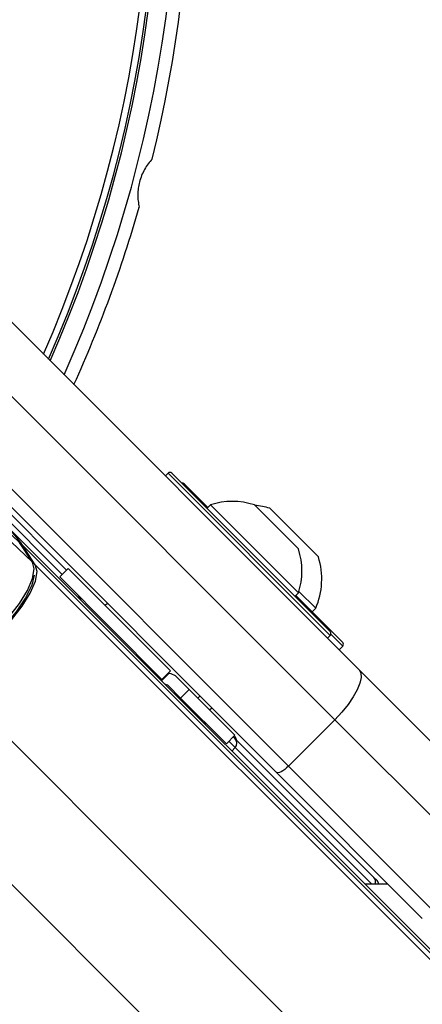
# Model space of a CAD drawing. Header units: millimetres. Extents: x 20 to 22981, y 40 to 19992.
# Tile 91 of 143: x 6953 to 7015, y 14519 to 14669. Entities that reach past the tile are written whole.
import ezdxf

# ---------------------------------------------------------------- set-up
doc = ezdxf.new("R2010")
doc.units = ezdxf.units.MM
doc.header["$LTSCALE"] = 2
doc.layers.add('COMPONENT_GEOMETRY', color=7, linetype='Continuous')
doc.styles.add('SLDTEXTSTYLE0', font='TXT', dxfattribs={"width": 0.75})
doc.dimstyles.new('SLDDIMSTYLE0', dxfattribs={"dimtxt": 100, "dimasz": 6.604, "dimexe": 0, "dimexo": 0.0625, "dimgap": 25, "dimtad": 0, "dimtih": 1, "dimtoh": 1, "dimdec": 0, "dimrnd": 1e-09, "dimzin": 12, "dimdsep": 46, "dimtxsty": 'SLDTEXTSTYLE0', "dimsah": 1, "dimcen": 0.09, "dimadec": 0, "dimazin": 3, "dimtfac": 1, "dimtdec": 0, "dimtofl": 0, "dimtmove": 0, "dimatfit": 3, "dimfxl": 1, "dimfrac": 2, "dimtolj": 1, "dimtzin": 12, "dimarcsym": 0})

# ---------------------------------------------------------------- blocks, each defined once
blk = doc.blocks.new('_D_3')
at = {"layer": 'COMPONENT_GEOMETRY', "color": 7}
for p, q in [((7626.61, 16889.95), (7596.14, 16889.95)), ((7596.14, 16889.95), (7596.14, 16731.2)), ((7993.13, 16889.95), (8023.6, 16889.95)), ((8023.6, 16889.95), (8023.6, 16731.2)), ((6620.49, 11970.81), (6620.49, 16752.27)), ((6938.09, 11970.81), (6938.09, 16752.27)), ((6620.49, 16745.92), (6938.09, 16745.92)), ((6938.09, 16745.92), (7543.59, 16745.92)), ((7596.14, 16731.2), (7626.61, 16731.2)), ((8023.6, 16731.2), (7993.13, 16731.2))]:
    blk.add_line(p, q, dxfattribs=at)
for points in [[(6620.49, 16745.92), (6627.09, 16744.91), (6627.09, 16746.94)], [(6938.09, 16745.92), (6931.49, 16746.94), (6931.49, 16744.91)]]:
    blk.add_solid(points, dxfattribs=at)
at = {"layer": 'COMPONENT_GEOMETRY', "color": 7, "char_height": 100, "attachment_point": 1, "style": 'SLDTEXTSTYLE0'}
for s, insert in [('6.25in', (7626.61, 16860.11)), ('159mm', (7574.04, 16710.49))]:
    blk.add_mtext(s, dxfattribs=dict(at, insert=insert))

msp = doc.modelspace()

# ---------------------------------------------------------------- linework, layer by layer
at = {"color": 7, "linetype": 'Continuous', "lineweight": 25}
for p, q in [((6945.06, 14629.58), (7005.03, 14569.6)), ((7001.31, 14562.01), (6941.33, 14621.98)), ((6992.34, 14554.01), (6932.37, 14613.98)), ((6934.26, 14614.91), (6994.24, 14554.94)), ((6946.27, 14598.94), (6960.37, 14584.85)), ((6975.85, 14599.63), (6975.43, 14599.2)), ((6976.42, 14599.63), (7000.6, 14575.45)), ((6978.34, 14597.99), (6981.93, 14594.4)), ((6982.33, 14594.79), (6981.79, 14594.25)), ((6982.33, 14594.79), (6995.76, 14581.36)), ((6989.04, 14594.78), (6995.76, 14588.07)), ((6991.39, 14594.27), (6998.81, 14586.85)), ((6948.08, 14593.88), (6953.2, 14589.03)), ((6951.21, 14591.61), (7978, 13564.81)), ((6951.89, 14589.17), (6955.16, 14586.07)), ((6955.16, 14586.07), (6953.2, 14589.03)), ((6955.24, 14585.98), (6953.28, 14588.94)), ((6955.58, 14585.67), (6953.62, 14588.64)), ((6953.62, 14588.64), (7993.24, 13549.02)), ((6960.61, 14585.1), (6959.31, 14583.79)), ((6959.31, 14583.79), (6974.93, 14568.17)), ((6960.61, 14585.1), (6976.24, 14569.47)), ((6995.23, 14580.82), (6995.76, 14581.36)), ((6995.37, 14580.96), (7002.53, 14573.8)), ((6995.83, 14581.57), (6998.4, 14579.01)), ((6966.59, 14579.76), (6966.27, 14579.44)), ((6966.59, 14579.76), (6966.27, 14579.44)), ((6997.86, 14578.47), (6998.4, 14579.01)), ((7000.18, 14574.46), (7000.6, 14574.88)), ((7001.96, 14572.67), (7002.53, 14573.24)), ((6975.96, 14569.19), (6974.79, 14568.02)), ((6976.03, 14569.12), (6974.86, 14567.95)), ((6976.24, 14569.47), (6974.93, 14568.17)), ((6976.03, 14569.12), (6975.85, 14569.08)), ((6976.24, 14569.47), (6976.24, 14569.47)), ((7005.03, 14569.6), (7024.57, 14550.06)), ((6974.93, 14568.17), (6974.93, 14568.16)), ((6975.89, 14567.21), (6977.77, 14565.32)), ((6979.08, 14566.63), (6977.13, 14568.58)), ((6977.77, 14565.32), (6979.08, 14566.63)), ((6979.08, 14566.63), (6986.07, 14559.64)), ((6977.77, 14565.32), (6984.76, 14558.33)), ((6980.41, 14565.3), (6980.73, 14565.62)), ((6980.41, 14565.3), (6980.73, 14565.62)), ((6982.2, 14563.51), (6982.52, 14563.83)), ((6982.2, 14563.51), (6982.52, 14563.83)), ((6994.24, 14554.94), (7001.31, 14562.01)), ((7024.57, 14538.75), (7001.31, 14562.01)), ((6984.76, 14558.33), (6986.07, 14559.64)), ((6985.82, 14559.39), (6986.11, 14559.11)), ((6985.96, 14559.54), (6986, 14559.5)), ((6986.11, 14559.11), (7007.28, 14537.94)), ((7014.67, 14531.68), (6992.34, 14554.01)), ((6994.24, 14554.94), (7017.5, 14531.68)), ((7007.28, 14537.94), (7007.76, 14537.46)), ((7009.43, 14536.92), (7005.89, 14536.92))]:
    msp.add_line(p, q, dxfattribs=at)
at = {"color": 8, "linetype": 'Continuous', "lineweight": 25}
for p, q in [((6959.7, 14584.18), (6944.9, 14598.98)), ((7000.6, 14574.88), (6975.85, 14599.63)), ((6955.58, 14585.67), (8217.74, 13323.51)), ((7002.53, 14573.24), (7000.7, 14575.06)), ((6940.81, 14569.9), (8204.65, 13306.06)), ((6927.03, 14561.83), (6976.38, 14512.48)), ((6986.09, 14557.78), (6985.15, 14558.72)), ((6986.09, 14557.78), (6985.59, 14557.23)), ((7006.95, 14536.92), (6986.09, 14557.78))]:
    msp.add_line(p, q, dxfattribs=at)
at = {"color": 7, "linetype": 'Continuous', "lineweight": 25, "flags": 128}
for points in [[(6953.28, 14588.94), (6953.28, 14588.95), (6953.2, 14589.03)], [(6940.42, 14570.32), (6941.79, 14570.44), (6943.52, 14571.09), (6945.49, 14572.23), (6947.58, 14573.76), (6949.64, 14575.61), (6951.54, 14577.64), (6953.16, 14579.73), (6954.4, 14581.74), (6955.18, 14583.54), (6955.44, 14585.02), (6955.16, 14586.07)], [(6940.81, 14569.9), (6942.19, 14570.02), (6943.93, 14570.67), (6945.9, 14571.81), (6947.98, 14573.35), (6950.05, 14575.2), (6951.96, 14577.23), (6953.58, 14579.33), (6954.82, 14581.34), (6955.6, 14583.14), (6955.86, 14584.62), (6955.58, 14585.67)], [(6955.24, 14585.98), (6955.23, 14585.98), (6955.16, 14586.07)], [(6955.39, 14584.06), (6955.04, 14582.54), (6954.11, 14580.6), (6952.67, 14578.47), (6950.84, 14576.31), (6948.75, 14574.28), (6946.58, 14572.56), (6944.49, 14571.27), (6942.65, 14570.51), (6941.3, 14570.34)], [(7005.03, 14569.6), (7005.3, 14569.11), (7005.34, 14568.43), (7005.15, 14567.57), (7004.74, 14566.58), (7004.13, 14565.48), (7003.33, 14564.32), (7002.38, 14563.15), (7001.31, 14562.01)], [(6994.24, 14554.94), (6993.95, 14554.67), (6993.66, 14554.43), (6993.37, 14554.23), (6993.1, 14554.08), (6992.85, 14553.98), (6992.63, 14553.93), (6992.46, 14553.94), (6992.34, 14554.01)]]:
    msp.add_lwpolyline(points, dxfattribs=at)
at = {"color": 7, "linetype": 'Continuous', "lineweight": 25}
for centre, radius, start, end in [((6779.29, 14695.64), 198, 335.8585, 114.1415), ((6779.29, 14695.64), 195.2, 336.1724, 113.8276), ((6779.29, 14695.64), 200, 346.0906, 13.9094), ((6779.29, 14695.64), 200, 335.6403, 343.9094), ((6976.14, 14599.35), 0.4, 45, 135), ((6978.06, 14597.7), 0.4, 45, 105), ((6985.67, 14584.7), 10.63, 71.5409, 108.3384), ((6988.03, 14583.49), 11.29, 72.7009, 84.621), ((6937.78, 14578.2), 18.97, 33.3661, 44.958), ((6985.67, 14584.7), 10.63, 341.6616, 18.4591), ((6988.03, 14583.49), 11.29, 336.6102, 17.2991), ((6960.72, 14579.55), 2, 19.1581, 45), ((7000.32, 14575.16), 0.4, 315, 45), ((7002.24, 14573.52), 0.4, 315, 45), ((6980.52, 14559.75), 2, 45, 70.8419), ((6985.29, 14558.79), 1, 8.1301, 45), ((6985.4, 14558.45), 0.962, 315.814, 42.9487), ((7007.05, 14536.75), 1, 10.1472, 45)]:
    msp.add_arc(centre, radius, start, end, dxfattribs=at)
at = {"color": 8, "linetype": 'Continuous', "lineweight": 25}
for centre, radius, start, end in [((6779.29, 14695.64), 195.2, 336.1724, 113.8276), ((6779.29, 14695.64), 194.87, 336.2097, 113.7903), ((6779.29, 14695.64), 193.87, 336.3244, 113.6756), ((7006.59, 14537.29), 0.939, 336.507, 43.4812)]:
    msp.add_arc(centre, radius, start, end, dxfattribs=at)
at = {"color": 7, "linetype": 'Continuous', "lineweight": 25}
for points, knots in [([(6973.42, 14647.56), (6973.22, 14647.33), (6972.8, 14646.85), (6972.25, 14646.01), (6971.8, 14645.07), (6971.48, 14644.1), (6971.28, 14643.11), (6971.22, 14642.14), (6971.26, 14641.15), (6971.39, 14640.53), (6971.45, 14640.21)], [0, 0, 0, 0, 0.125658, 0.254213, 0.380096, 0.510315, 0.625689, 0.744467, 0.870637, 1, 1, 1, 1]), ([(6976.24, 14569.47), (6976.21, 14569.44), (6976.17, 14569.4), (6976, 14569.23), (6975.96, 14569.19)], [0, 0, 0, 0, 0.765583, 1, 1, 1, 1]), ([(6976.03, 14569.12), (6976.35, 14569.03), (6976.77, 14568.92), (6977.06, 14568.65), (6977.13, 14568.58)], [0, 0, 0, 0, 0.774818, 1, 1, 1, 1]), ([(6974.93, 14568.16), (6974.93, 14568.16), (6974.92, 14568.15), (6974.81, 14568.04), (6974.79, 14568.02)], [0, 0, 0, 0, 0.803632, 1, 1, 1, 1]), ([(6975.36, 14567.45), (6975.44, 14567.44), (6975.65, 14567.41), (6975.8, 14567.29), (6975.89, 14567.21)], [0, 0, 0, 0, 0.352331, 1, 1, 1, 1])]:
    msp.add_open_spline(points, degree=3, knots=knots, dxfattribs=at)

# ---------------------------------------------------------------- dimensions: what is measured, and where the dimension line sits
at = {"layer": 'COMPONENT_GEOMETRY', "color": 7}
dim = msp.add_linear_dim(base=(6938.09, 16745.92), p1=(6620.49, 11968.27), p2=(6938.09, 11968.27), dimstyle='SLDDIMSTYLE0', dxfattribs=at)
dim.commit()
dim.dimension.update_dxf_attribs({"geometry": '_D_3', "text_midpoint": (7809.87, 16745.92), "dimtype": 160})

doc.saveas('drawing.dxf')
